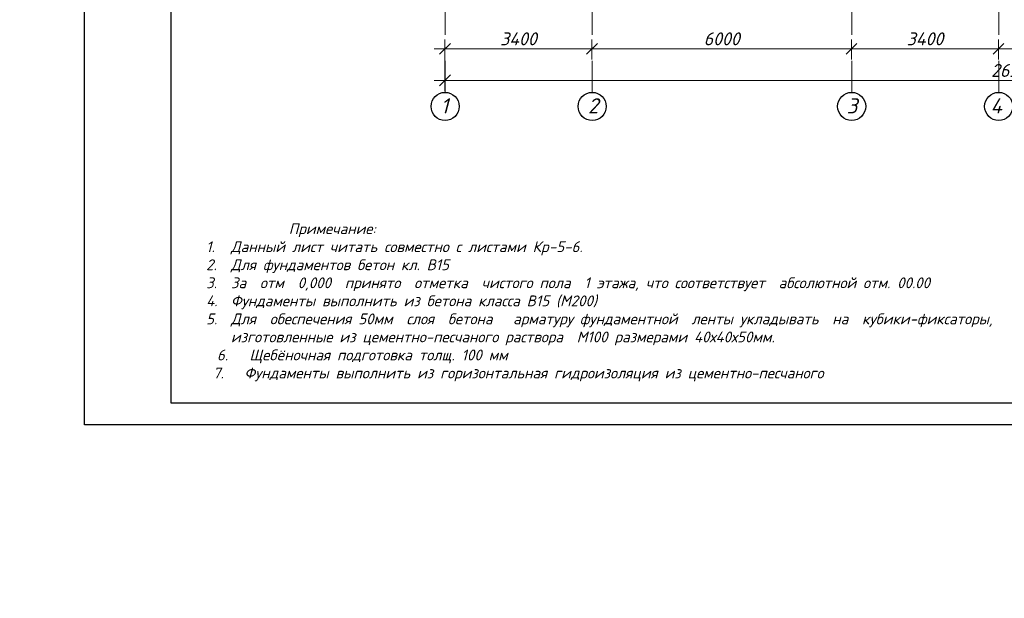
# Model space of a CAD drawing. Header units: millimetres. Extents: x 363306 to 7757304, y 1022887 to 1207196.
# Tile 8 of 256: x 469206 to 491973, y 1054967 to 1068336. Entities that reach past the tile are written whole.
import ezdxf

# ---------------------------------------------------------------- set-up
doc = ezdxf.new("R2010")
doc.units = ezdxf.units.MM
doc.linetypes.add('ACAD_ISO10W100', pattern=[18, 12, -3, 0, -3])
doc.layers.add('O3SAD', color=1, linetype='Continuous')
doc.layers.add('PLAN', color=250, linetype='Continuous', lineweight=25)
doc.layers.add('надпись 0.18', color=160, linetype='Continuous', lineweight=18)
doc.styles.get("Standard").update_dxf_attribs({"font": 'isocpeui.ttf'})
doc.styles.add('WMF-Times New Roman0', font='times.ttf')
doc.styles.add('WMF-Times New Roman2', font='times.ttf')
doc.dimstyles.new('12121212', dxfattribs={"dimtxt": 200, "dimasz": 200, "dimexe": 200, "dimexo": 100, "dimgap": 100, "dimtad": 1, "dimdec": 0, "dimzin": 0, "dimdsep": 46, "dimtxsty": 'Standard', "dimblk": 'OBLIQUE', "dimcen": 200, "dimdle": 200, "dimclrd": 5, "dimclre": 5, "dimclrt": 5, "dimadec": 0, "dimazin": 0, "dimtfac": 1, "dimtdec": 0, "dimtofl": 0, "dimtmove": 1, "dimatfit": 3, "dimldrblk": 'OBLIQUE', "dimfxl": 0, "dimtolj": 1, "dimtzin": 0, "dimlwd": 9, "dimlwe": 9, "dimarcsym": 0})

# ---------------------------------------------------------------- blocks, each defined once
blk = doc.blocks.new('_Oblique')
at = {"color": 0, "linetype": 'ByBlock', "lineweight": -2}
blk.add_line((-0.5, -0.5), (0.5, 0.5), dxfattribs=at)
blk = doc.blocks.new('*D169')
at = {"color": 5, "lineweight": 9, "transparency": 16777216}
for p, q in [((479039, 1067882), (479039, 1067414)), ((482439, 1067882), (482439, 1067414)), ((478789, 1067664), (482689, 1067664))]:
    blk.add_line(p, q, dxfattribs=at)
at = {"layer": 'Defpoints', "color": 0, "lineweight": 25, "transparency": 16777216}
for p in [(479039, 1067982), (482439, 1067982), (482439, 1067664)]:
    blk.add_point(p, dxfattribs=at)
at = {"color": 5, "lineweight": 9, "transparency": 16777216, "xscale": 250, "yscale": 250, "zscale": 250, "rotation": 180}
blk.add_blockref('_Oblique', (479039, 1067664), dxfattribs=at)
at = {"color": 5, "lineweight": 9, "transparency": 16777216, "xscale": 250, "yscale": 250, "zscale": 250}
blk.add_blockref('_Oblique', (482439, 1067664), dxfattribs=at)
at = {"color": 5, "lineweight": 40, "transparency": 16777216, "insert": (480739, 1067894), "char_height": 300, "attachment_point": 5}
blk.add_mtext('\\A1;3400', dxfattribs=at)
blk = doc.blocks.new('*D170')
at = {"color": 5, "lineweight": 9, "transparency": 16777216}
for p, q in [((482439, 1067882), (482439, 1067414)), ((488439, 1067882), (488439, 1067414)), ((488689, 1067664), (482189, 1067664))]:
    blk.add_line(p, q, dxfattribs=at)
at = {"layer": 'Defpoints', "color": 0, "lineweight": 25, "transparency": 16777216}
for p in [(482439, 1067982), (488439, 1067982), (482439, 1067664)]:
    blk.add_point(p, dxfattribs=at)
at = {"color": 5, "lineweight": 9, "transparency": 16777216, "xscale": 250, "yscale": 250, "zscale": 250, "rotation": 180}
blk.add_blockref('_Oblique', (482439, 1067664), dxfattribs=at)
at = {"color": 5, "lineweight": 9, "transparency": 16777216, "xscale": 250, "yscale": 250, "zscale": 250}
blk.add_blockref('_Oblique', (488439, 1067664), dxfattribs=at)
at = {"color": 5, "lineweight": 40, "transparency": 16777216, "insert": (485439, 1067894), "char_height": 300, "attachment_point": 5}
blk.add_mtext('\\A1;6000', dxfattribs=at)
blk = doc.blocks.new('*D171')
at = {"color": 5, "lineweight": 9, "transparency": 16777216}
for p, q in [((491839, 1067882), (491839, 1067414)), ((495939, 1067882), (495939, 1067414)), ((496189, 1067664), (491589, 1067664))]:
    blk.add_line(p, q, dxfattribs=at)
at = {"layer": 'Defpoints', "color": 0, "lineweight": 25, "transparency": 16777216}
for p in [(491839, 1067982), (495939, 1067982), (491839, 1067664)]:
    blk.add_point(p, dxfattribs=at)
at = {"color": 5, "lineweight": 9, "transparency": 16777216, "xscale": 250, "yscale": 250, "zscale": 250, "rotation": 180}
blk.add_blockref('_Oblique', (491839, 1067664), dxfattribs=at)
at = {"color": 5, "lineweight": 9, "transparency": 16777216, "xscale": 250, "yscale": 250, "zscale": 250}
blk.add_blockref('_Oblique', (495939, 1067664), dxfattribs=at)
at = {"color": 5, "lineweight": 40, "transparency": 16777216, "insert": (493889, 1067894), "char_height": 300, "attachment_point": 5}
blk.add_mtext('\\A1;4100', dxfattribs=at)
blk = doc.blocks.new('*D174')
at = {"color": 5, "lineweight": 9, "transparency": 16777216}
for p, q in [((479039, 1067659), (479039, 1066684)), ((505339, 1067659), (505339, 1066684)), ((478789, 1066934), (505589, 1066934))]:
    blk.add_line(p, q, dxfattribs=at)
at = {"layer": 'Defpoints', "color": 0, "lineweight": 25, "transparency": 16777216}
for p in [(479039, 1067759), (505339, 1067759), (505339, 1066934)]:
    blk.add_point(p, dxfattribs=at)
at = {"color": 5, "lineweight": 9, "transparency": 16777216, "xscale": 250, "yscale": 250, "zscale": 250, "rotation": 180}
blk.add_blockref('_Oblique', (479039, 1066934), dxfattribs=at)
at = {"color": 5, "lineweight": 9, "transparency": 16777216, "xscale": 250, "yscale": 250, "zscale": 250}
blk.add_blockref('_Oblique', (505339, 1066934), dxfattribs=at)
at = {"color": 5, "lineweight": 40, "transparency": 16777216, "insert": (492189, 1067164), "char_height": 300, "attachment_point": 5}
blk.add_mtext('\\A1;26300', dxfattribs=at)
blk = doc.blocks.new('*D175')
at = {"color": 5, "lineweight": 9, "transparency": 16777216}
for p, q in [((488439, 1067882), (488439, 1067414)), ((491839, 1067882), (491839, 1067414)), ((492089, 1067664), (488189, 1067664))]:
    blk.add_line(p, q, dxfattribs=at)
at = {"layer": 'Defpoints', "color": 0, "lineweight": 25, "transparency": 16777216}
for p in [(488439, 1067982), (491839, 1067982), (488439, 1067664)]:
    blk.add_point(p, dxfattribs=at)
at = {"color": 5, "lineweight": 9, "transparency": 16777216, "xscale": 250, "yscale": 250, "zscale": 250, "rotation": 180}
blk.add_blockref('_Oblique', (488439, 1067664), dxfattribs=at)
at = {"color": 5, "lineweight": 9, "transparency": 16777216, "xscale": 250, "yscale": 250, "zscale": 250}
blk.add_blockref('_Oblique', (491839, 1067664), dxfattribs=at)
at = {"color": 5, "lineweight": 40, "transparency": 16777216, "insert": (490139, 1067894), "char_height": 300, "attachment_point": 5}
blk.add_mtext('\\A1;3400', dxfattribs=at)
blk = doc.blocks.new('ШТ')
at = {"insert": (193141, 709234, 0), "char_height": 240, "width": 5957.74, "attachment_point": 1, "style": 'WMF-Times New Roman0'}
blk.add_mtext('\\pi563.17678,t3443.17678;{\\fTimes New Roman|b1|i0|c204|p18;\\C1;"PARVIZ  PROEKT  SERVIS"\\P\\pi2460.72013,tz;\\C0;MCHJ\\P\\pi1851.00915;Samarqand sh.\\C256; }', dxfattribs=at)

msp = doc.modelspace()

# ---------------------------------------------------------------- linework, layer by layer
at = {"color": 1, "linetype": 'ACAD_ISO10W100', "lineweight": 9, "ltscale": 100}
for p, q in [((479043.503, 1085384.834), (479043.503, 1066657.115)), ((482443.503, 1085384.834), (482443.503, 1066657.115)), ((488443.503, 1085384.834), (488443.503, 1066657.115)), ((491843.503, 1085384.834), (491843.503, 1066657.115))]:
    msp.add_line(p, q, dxfattribs=at)
at = {"lineweight": 30}
msp.add_lwpolyline([(472706.348, 1088178.072), (512206.348, 1088178.072), (512206.348, 1059478.072), (472706.348, 1059478.072)], close=True, dxfattribs=at)
at = {"layer": 'O3SAD', "color": 1}
msp.add_lwpolyline([(470706.348, 1088678.072), (512706.348, 1088678.072), (512706.348, 1058978.072), (470706.348, 1058978.072)], close=True, dxfattribs=at)
at = {"layer": 'PLAN', "color": 158, "lineweight": 30}
for centre in [(479043.503, 1066332.23), (482443.503, 1066332.23), (488443.503, 1066332.23), (491843.503, 1066332.23)]:
    msp.add_circle(centre, 324.885, dxfattribs=at)

# ---------------------------------------------------------------- block references
at = {"color": 1, "lineweight": 30}
msp.add_blockref('ШТ', (268572.74, 351529.892, 0), dxfattribs=at)

# ---------------------------------------------------------------- texts
at = {"layer": 'PLAN', "lineweight": 30, "char_height": 350, "width": 338.65741, "attachment_point": 3}
for s, insert in [('1', (479117.114, 1066520.803)), ('2', (482585.186, 1066520.803)), ('3', (488574.576, 1066520.803)), ('4', (491917.114, 1066520.803))]:
    msp.add_mtext(s, dxfattribs=dict(at, insert=insert))
at = {"layer": 'надпись 0.18', "ltscale": 100, "insert": (473517.709, 1063631.532), "char_height": 250, "width": 18701.18103, "attachment_point": 1, "style": 'WMF-Times New Roman2'}
msp.add_mtext('{\\fISOCPEUR|b0|i1|c204|p34;\\C256;\\c0;            Примечание:\\P\\pi-572.7275,l572.7275,t572.7275,859.7325,954.545;1.^IДанный лист читать совместно с листами К\\fISOCPEUR|b0|i1|c0|p34;p\\fISOCPEUR|b0|i1|c204|p34;-\\fISOCPEUR|b0|i1|c0|p34;5-6\\fISOCPEUR|b0|i1|c204|p34;.   \\P2.^IДля фундаментов бетон кл. В15\\P3.^IЗа  отм  0,000  принято  отметка  чистого пола  1 этажа, что соответствует  абсолютной отм. \\fISOCPEUR|b0|i1|c0|p34;\\C1;00\\fISOCPEUR|b0|i1|c204|p34;.\\fISOCPEUR|b0|i1|c0|p34;00\\fISOCPEUR|b0|i1|c204|p34;\\C256;\\c0;    \\P4.^IФундаменты выполнить из бетона класса B15 (М200)\\P5.^IДля  обеспечения 50мм  слоя  бетона   арматуру фундаментной  ленты укладывать  на  кубики-фиксаторы,  изготовленные из цементно-песчаного раствора  М100 размерами 40х40х50мм.  \\P\\pi-750,l1000,t1000;\\fISOCPEUR|b0|i1|c0|p34;6.^I\\fISOCPEUR|b0|i1|c204|p34;Щебёночная подготовка толщ. 100 мм\\P\\pi0,l0,tz;\\fISOCPEUR|b0|i1|c0|p34;\\C7; \\fISOCPEUR|b0|i1|c204|p34;7.   Фундаменты выполнить из г\\C256;\\c0;оризонтальная\\C7; \\C256;\\c0;гидроизоляция из цементно-песчаного}', dxfattribs=at)

# ---------------------------------------------------------------- dimensions: what is measured, and where the dimension line sits
at = {"color": 12, "lineweight": 40}
for base, p1, p2, picture, middle in [((482438.667, 1067663.87), (479038.667, 1067982.356), (482438.667, 1067982.356), '*D169', (480738.667, 1067893.87)), ((505338.667, 1066933.677), (479038.667, 1067759.117), (505338.667, 1067759.117), '*D174', (492188.667, 1067163.677))]:
    dim = msp.add_linear_dim(base=base, p1=p1, p2=p2, dimstyle='12121212', override={"dimtxt": 300, "dimasz": 250, "dimexe": 250, "dimgap": 80, "dimdle": 250}, dxfattribs=at)
    dim.commit()
    dim.dimension.update_dxf_attribs({"geometry": picture, "text_midpoint": middle})
for base, p1, p2, picture, middle in [((482438.667, 1067663.87), (488438.667, 1067982.356), (482438.667, 1067982.356), '*D170', (485438.667, 1067893.87)), ((488438.667, 1067663.87), (491838.667, 1067982.356), (488438.667, 1067982.356), '*D175', (490138.667, 1067893.87)), ((491838.667, 1067663.87), (495938.667, 1067982.356), (491838.667, 1067982.356), '*D171', (493888.667, 1067893.87))]:
    dim = msp.add_linear_dim(base=base, p1=p1, p2=p2, angle=180, dimstyle='12121212', override={"dimtxt": 300, "dimasz": 250, "dimexe": 250, "dimgap": 80, "dimdle": 250}, dxfattribs=at)
    dim.commit()
    dim.dimension.update_dxf_attribs({"geometry": picture, "text_midpoint": middle})

doc.saveas('drawing.dxf')
